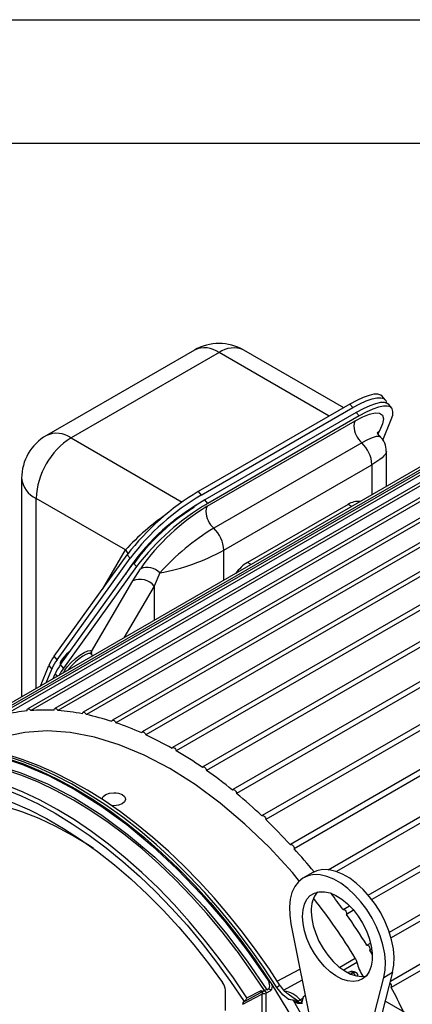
# Model space of a CAD drawing. Header units: inches. Extents: x 0 to 55, y 0 to 42.5.
# Tile 14 of 16: x 38.9 to 42.9, y 32.5 to 42.5. Entities that reach past the tile are written whole.
import ezdxf

# ---------------------------------------------------------------- set-up
doc = ezdxf.new("R2010")
doc.units = ezdxf.units.IN
doc.header["$LTSCALE"] = 5
doc.header["$MEASUREMENT"] = 0
doc.layers.add('TEXT', color=140, linetype='Continuous', lineweight=25)

msp = doc.modelspace()

# ---------------------------------------------------------------- linework, layer by layer
at = {"color": 7, "linetype": 'Continuous'}
msp.add_line((0.000486, 42.500526), (55.000486, 42.500526), dxfattribs=at)
for p, q in [((40.645937, 39.152583), (39.14687, 38.287191)), ((40.895916, 39.127829), (39.39685, 38.262437)), ((42.011223, 38.483976), (40.895916, 39.127829)), ((42.157653, 38.568508), (41.145896, 39.152583)), ((44.218128, 38.658512), (38.700574, 35.473296)), ((44.247343, 38.643493), (38.729788, 35.458276)), ((44.475683, 38.702972), (38.958128, 35.517756)), ((44.506609, 38.6852), (38.989055, 35.499984)), ((44.749309, 38.706008), (39.231755, 35.520791)), ((44.781778, 38.685384), (39.264224, 35.500168)), ((45.03601, 38.667585), (39.518455, 35.482369)), ((45.069836, 38.644042), (39.552282, 35.458826)), ((42.578888, 38.650146), (42.548713, 38.68515)), ((43.979468, 38.573114), (38.461914, 35.387898)), ((44.00682, 38.560718), (38.489266, 35.375501)), ((45.332644, 38.588126), (39.815089, 35.40291)), ((45.367627, 38.561627), (39.850073, 35.376411)), ((42.219576, 38.604256), (40.685703, 37.71877)), ((40.715879, 37.683766), (42.249752, 38.569252)), ((42.284443, 38.519863), (40.75057, 37.634377)), ((42.219576, 38.604256), (42.249752, 38.569252)), ((42.284443, 38.519863), (42.314618, 38.484859)), ((42.643754, 38.565753), (42.613579, 38.600757)), ((45.635961, 38.4685), (40.118407, 35.283284)), ((45.671887, 38.439041), (40.154333, 35.253825)), ((40.774788, 37.569452), (42.273855, 38.434844)), ((42.314618, 38.484859), (40.780745, 37.599373)), ((42.553764, 38.239462), (42.639453, 38.448546)), ((42.497615, 38.313839), (42.5215, 38.33563)), ((42.5215, 38.33563), (42.504556, 38.305048)), ((39.39685, 38.262437), (40.522176, 37.6128)), ((45.942638, 38.310019), (40.425084, 35.124803)), ((45.979283, 38.277629), (40.461729, 35.092413)), ((42.340936, 38.212623), (40.84187, 37.347231)), ((42.531989, 38.268991), (42.530308, 38.269933)), ((46.249315, 38.114418), (40.731761, 34.929202)), ((42.590263, 37.771143), (42.590263, 38.125347)), ((46.286448, 38.079158), (40.768894, 34.893942)), ((40.94475, 37.125969), (42.443816, 37.991362)), ((42.443816, 37.991362), (42.443816, 37.686601)), ((38.89685, 37.854166), (38.89685, 35.638981)), ((46.552632, 37.883841), (41.035078, 34.698625)), ((46.590016, 37.845803), (41.072461, 34.660586)), ((40.685703, 37.71877), (40.715879, 37.683766)), ((39.948063, 37.127754), (39.043297, 37.650064)), ((39.043297, 35.723523), (39.043297, 37.650064)), ((40.780745, 37.599373), (40.75057, 37.634377)), ((46.849266, 37.620815), (41.331712, 34.435598)), ((42.2034, 37.589483), (41.185166, 37.001669)), ((46.88666, 37.58012), (41.369106, 34.394904)), ((42.239492, 37.568647), (42.2034, 37.589483)), ((47.135967, 37.328219), (41.618413, 34.143003)), ((47.173132, 37.285021), (41.655578, 34.099805)), ((39.718333, 36.734689), (39.948063, 37.127754)), ((39.948063, 37.127754), (39.974933, 37.083201)), ((40.94475, 36.821209), (40.94475, 37.125969)), ((39.226465, 36.049962), (39.965992, 37.079453)), ((39.25664, 36.014958), (39.996167, 37.044449)), ((39.965992, 37.079453), (39.996167, 37.044449)), ((39.291331, 35.965569), (40.030858, 36.99506)), ((40.061033, 36.960056), (39.321506, 35.930565)), ((40.023501, 36.813094), (40.099913, 36.937678)), ((40.030858, 36.99506), (40.061033, 36.960056)), ((41.221258, 36.980834), (41.185166, 37.001669)), ((42.001033, 33.886966), (47.409664, 37.009302)), ((47.446292, 36.963738), (42.083908, 33.8681)), ((39.966105, 36.910269), (39.949326, 36.88156)), ((40.295531, 36.894997), (40.237643, 36.761238)), ((39.605263, 36.097492), (40.023501, 36.813094)), ((40.237643, 36.761238), (39.930478, 36.235682)), ((40.237643, 36.761238), (40.237643, 36.413004)), ((42.406757, 33.630464), (47.668931, 36.668252)), ((47.703147, 36.619792), (42.44424, 33.58389)), ((42.620275, 33.254398), (47.909453, 36.307775)), ((47.940883, 36.256952), (42.638248, 33.195805)), ((39.25664, 36.014958), (39.226465, 36.049962)), ((39.617427, 36.054962), (39.6, 36.075178)), ((39.086334, 35.748368), (39.171145, 35.955311)), ((39.144652, 35.782034), (39.201321, 35.920307)), ((39.171145, 35.955311), (39.201321, 35.920307)), ((39.321506, 35.930565), (39.291331, 35.965569)), ((42.630402, 32.757783), (48.128597, 35.931823)), ((39.216608, 35.823574), (39.236012, 35.870919)), ((39.236012, 35.870919), (39.256816, 35.846785)), ((39.32375, 35.885385), (39.333343, 35.907846)), ((48.156896, 35.879191), (42.639342, 32.693975)), ((41.838921, 33.85677), (41.750533, 33.805745)), ((42.151376, 33.483036), (42.217791, 33.521376)), ((42.258647, 33.47675), (42.185593, 33.434576)), ((41.623716, 33.340115), (41.882376, 32.043763)), ((42.391899, 33.122559), (42.430105, 33.144615)), ((42.442277, 33.082673), (42.423329, 33.071735)), ((42.447338, 33.032264), (42.423329, 33.071735)), ((42.118461, 32.899935), (42.273883, 32.991094)), ((42.160271, 32.872172), (42.291849, 32.949596)), ((41.484568, 32.757376), (41.715283, 32.881202)), ((42.212549, 32.848231), (42.201659, 32.842401)), ((42.228761, 32.832031), (42.250534, 32.843941)), ((42.653683, 32.847579), (42.488032, 32.208628)), ((42.565294, 32.796554), (42.653683, 32.847579)), ((41.391879, 32.763467), (41.401432, 32.768583)), ((41.737933, 32.767683), (41.546218, 32.665004)), ((41.737969, 32.767503), (41.551081, 32.667461)), ((42.306634, 31.798844), (42.565294, 32.796554)), ((40.959414, 32.459452), (40.959414, 32.665557)), ((41.136931, 32.523465), (41.327633, 32.625608)), ((41.145755, 32.549098), (41.313547, 32.639316)), ((41.177286, 32.588825), (41.323156, 32.662128)), ((41.313547, 32.639316), (41.316703, 32.641593)), ((41.316702, 32.641593), (41.331079, 32.649896)), ((41.316703, 32.641594), (41.340677, 32.654441)), ((41.323156, 32.662128), (41.331079, 32.649896)), ((41.327633, 32.625608), (41.327633, 32.43065)), ((41.331079, 32.649896), (41.354748, 32.662567)), ((41.354748, 32.662567), (41.340677, 32.654441)), ((41.354748, 32.662567), (41.355617, 32.663007)), ((41.370892, 32.625281), (41.370892, 32.430323)), ((41.377518, 32.639927), (41.41939, 32.664107)), ((41.378054, 32.669382), (41.397574, 32.680652)), ((41.148998, 32.553027), (41.145755, 32.549098)), ((41.650428, 32.560526), (41.596788, 32.576015)), ((41.596788, 32.576015), (41.669843, 32.565962)), ((41.691641, 32.56008), (41.609016, 32.617524)), ((41.669843, 32.565962), (41.691641, 32.56008)), ((41.691641, 32.56008), (41.702907, 32.563695)), ((41.70291, 32.563696), (41.715875, 32.570054)), ((41.715875, 32.570054), (41.745711, 32.585496)), ((41.769213, 32.610914), (41.761183, 32.606615)), ((42.840303, 32.402779), (42.577673, 32.554392))]:
    msp.add_line(p, q)
at = {"flags": 128}
for points in [[(42.548713, 38.68515), (42.534635, 38.696512), (42.504568, 38.705406), (42.464303, 38.704374), (42.414625, 38.693437), (42.3565, 38.672807), (42.291059, 38.642886), (42.219576, 38.604256)], [(42.249752, 38.569252), (42.321234, 38.607882), (42.386675, 38.637803), (42.4448, 38.658433), (42.494478, 38.66937), (42.534743, 38.670402), (42.56481, 38.661507), (42.584094, 38.642861), (42.592158, 38.615599)], [(42.613579, 38.600757), (42.599501, 38.612119), (42.569434, 38.621013), (42.529169, 38.619981), (42.479491, 38.609044), (42.421366, 38.588414), (42.355925, 38.558493), (42.284443, 38.519863)], [(42.273855, 38.434844), (42.351147, 38.475449), (42.419699, 38.502929), (42.476931, 38.515878), (42.52092, 38.513283), (42.549341, 38.494077), (42.559922, 38.457665), (42.550841, 38.404267), (42.5215, 38.33563)], [(42.639453, 38.448546), (42.653897, 38.493552), (42.657087, 38.530432), (42.64896, 38.558468), (42.629676, 38.577115), (42.599609, 38.586009), (42.559344, 38.584977), (42.509666, 38.57404), (42.451541, 38.55341), (42.3861, 38.523489), (42.314618, 38.484859)], [(42.273855, 38.434844), (42.264797, 38.411465), (42.261722, 38.382988)], [(42.530308, 38.269933), (42.516462, 38.277689), (42.487428, 38.276467), (42.44646, 38.264435), (42.399179, 38.24381), (42.340936, 38.212623)], [(42.532875, 38.270047), (42.519982, 38.283203), (42.504823, 38.304829), (42.496265, 38.311851)], [(42.589544, 38.125414), (42.590209, 38.123783), (42.579997, 38.097941), (42.566004, 38.080486), (42.546634, 38.061856), (42.522374, 38.042333), (42.443816, 37.991362)], [(40.774788, 37.569452), (40.765972, 37.54708), (40.762656, 37.517596)], [(39.39175, 36.105362), (39.387337, 36.101872), (39.352479, 36.071489), (39.322256, 36.040057), (39.299944, 36.010984), (39.287961, 35.987419), (39.287605, 35.971916), (39.292637, 35.967388)], [(39.298758, 36.009138), (39.320323, 36.020238), (39.338897, 36.031786)], [(39.333343, 35.907846), (39.35829, 35.943085), (39.396129, 35.984622), (39.441546, 36.025962), (39.486865, 36.06067), (39.529803, 36.087515), (39.567801, 36.104352), (39.594011, 36.107484), (39.605263, 36.097492)], [(39.6, 36.075178), (39.593759, 36.07895), (39.575109, 36.078158), (39.548068, 36.068067), (39.514925, 36.049529), (39.478484, 36.024114), (39.441827, 35.993971), (39.408055, 35.96165), (39.380026, 35.929885), (39.364946, 35.909167)], [(39.599796, 36.075602), (39.599457, 36.075884), (39.598524, 36.077844)], [(39.602344, 36.070552), (39.606462, 36.080833), (39.605263, 36.097492)], [(38.952428, 35.496709), (38.951759, 35.505276), (38.953395, 35.512329), (38.957163, 35.517125), (38.962667, 35.519157), (38.969326, 35.518212), (38.976438, 35.51439), (38.983253, 35.508093), (38.989055, 35.499984)], [(39.225587, 35.502608), (39.225663, 35.510782), (39.228014, 35.517181), (39.232393, 35.52113), (39.238338, 35.522215), (39.245222, 35.52032), (39.252321, 35.515645), (39.258886, 35.508684), (39.264224, 35.500168)], [(39.512059, 35.466954), (39.512878, 35.474645), (39.515918, 35.480319), (39.520859, 35.483381), (39.52718, 35.483506), (39.534216, 35.480681), (39.541223, 35.475206), (39.547465, 35.467655), (39.552282, 35.458826)], [(39.808703, 35.390138), (39.810257, 35.397261), (39.813953, 35.40215), (39.819402, 35.404289), (39.826031, 35.403453), (39.833139, 35.39973), (39.839979, 35.393513), (39.845829, 35.385457), (39.850073, 35.376411)], [(41.711507, 33.769442), (41.63798, 33.858986), (41.402459, 34.114572), (41.158411, 34.349565), (40.907903, 34.561975), (40.653058, 34.750002), (40.396035, 34.912053), (40.139012, 35.046754), (39.884167, 35.152965), (39.633659, 35.229785), (39.38961, 35.276564), (39.15409, 35.292905), (38.929092, 35.27867), (38.716524, 35.23398), (38.518186, 35.159212)], [(40.112271, 35.273002), (40.114542, 35.279479), (40.118853, 35.283528), (40.124751, 35.284721), (40.131614, 35.282933), (40.138718, 35.278353), (40.145315, 35.271463), (40.150709, 35.26299), (40.154333, 35.253825)], [(37.475446, 35.024376), (37.687561, 35.085299), (37.912487, 35.117191), (38.148574, 35.119819), (38.394091, 35.093162), (38.647235, 35.037417), (38.90615, 34.952993), (39.168935, 34.840508), (39.433662, 34.700789), (39.69839, 34.53486), (39.961175, 34.34394), (40.220089, 34.129428), (40.473234, 33.892899), (40.71875, 33.636088), (40.954838, 33.360879), (41.179764, 33.069293), (41.391879, 32.763467)], [(40.419436, 35.116828), (40.422399, 35.122589), (40.427279, 35.125753), (40.433561, 35.125988), (40.440582, 35.123268), (40.447604, 35.11788), (40.453886, 35.110393), (40.458766, 35.101595), (40.461729, 35.092413)], [(41.481018, 32.69491), (41.346048, 32.89918), (41.205145, 33.097924), (41.058757, 33.290512), (40.907343, 33.476338), (40.751383, 33.654816), (40.591367, 33.825381), (40.427802, 33.987496), (40.261203, 34.140649), (40.092097, 34.284357), (39.921016, 34.418167), (39.748501, 34.541655), (39.575096, 34.654433), (39.401349, 34.756144), (39.227807, 34.846467), (39.055018, 34.925118), (38.883528, 34.991848), (38.713878, 35.046447)], [(41.514917, 32.710944), (41.405191, 32.87882), (41.272529, 33.068515), (41.134755, 33.252788), (40.992252, 33.431119), (40.845415, 33.603003), (40.69465, 33.767954), (40.540371, 33.925504), (40.383002, 34.075203), (40.222975, 34.216622), (40.060726, 34.349353), (39.896698, 34.473012), (39.731338, 34.587234), (39.565096, 34.691678), (39.398429, 34.786029), (39.231794, 34.869992), (39.065655, 34.9433), (38.900491, 35.005706), (38.736778, 35.056998)], [(41.081603, 33.057699), (41.075154, 33.066339), (40.926274, 33.258456), (40.772296, 33.443329), (40.613741, 33.620334), (40.451146, 33.788869), (40.285064, 33.948363), (40.116057, 34.098275), (39.944699, 34.238098), (39.771569, 34.367357), (39.597255, 34.485614), (39.422349, 34.592468), (39.247442, 34.687557), (39.073128, 34.770558), (38.899999, 34.841191), (38.72864, 34.899214), (38.559633, 34.944433), (38.393551, 34.976693), (38.230957, 34.995886), (38.072402, 35.001945), (37.918423, 34.994851), (37.769543, 34.974628), (37.626267, 34.941343), (37.48908, 34.895111)], [(38.619794, 34.952574), (38.622439, 34.952048), (38.887255, 34.869875), (39.158754, 34.75627), (39.433662, 34.612064)], [(38.742042, 35.018072), (38.915235, 34.958622), (39.090149, 34.886693), (39.266214, 34.802518), (39.442855, 34.706374), (39.619496, 34.598573), (39.795561, 34.479467), (39.970475, 34.349445), (40.143667, 34.208931), (40.314573, 34.058384), (40.482634, 33.898295), (40.647303, 33.729185), (40.808041, 33.551608), (40.964325, 33.366143), (41.115644, 33.173394), (41.261505, 32.97399), (41.401432, 32.768583)], [(40.726832, 34.923328), (40.730455, 34.928309), (40.73585, 34.930555), (40.742447, 34.929828), (40.749551, 34.926206), (40.756414, 34.92007), (40.762311, 34.912067), (40.766623, 34.903041), (40.768894, 34.893942)], [(37.539438, 34.70204), (37.682233, 34.731527), (37.830549, 34.7478), (37.98386, 34.750801), (38.141622, 34.74052), (38.303272, 34.716993), (38.468238, 34.680303), (38.635931, 34.630582), (38.805756, 34.568006), (38.97711, 34.492797), (39.149383, 34.405223), (39.321962, 34.305595), (39.494235, 34.194267), (39.665589, 34.071635), (39.835414, 33.938135), (40.003107, 33.794242), (40.168073, 33.640466), (40.329723, 33.477356), (40.487485, 33.30549), (40.640796, 33.125479), (40.789112, 32.937964), (40.931906, 32.74361)], [(41.177286, 32.588825), (41.040649, 32.791189), (40.898068, 32.987672), (40.750019, 33.177619), (40.596995, 33.360398), (40.439506, 33.535399), (40.278077, 33.702038), (40.113246, 33.859761), (39.945564, 34.008041), (39.775588, 34.146384), (39.603885, 34.27433), (39.431028, 34.391451), (39.257593, 34.497357), (39.084158, 34.591695), (38.911301, 34.67415), (38.739598, 34.744449)], [(38.719009, 34.705596), (38.890261, 34.635622), (39.062676, 34.553461), (39.235672, 34.45939), (39.408669, 34.353723), (39.581084, 34.236819), (39.752336, 34.109069), (39.921849, 33.970904), (40.089053, 33.822789), (40.253385, 33.665223), (40.414292, 33.498735), (40.571232, 33.323885), (40.723677, 33.141264), (40.871114, 32.951484), (41.013047, 32.755185), (41.148998, 32.553027)], [(39.713605, 34.605224), (39.715694, 34.616616), (39.722841, 34.628998), (39.747583, 34.648929), (39.78556, 34.662817), (39.830352, 34.667647), (39.854178, 34.666209), (39.876994, 34.662014), (39.913081, 34.647853)], [(39.913081, 34.647853), (39.937049, 34.627775), (39.944539, 34.614734), (39.947317, 34.600124), (39.938405, 34.574581), (39.913044, 34.553408), (39.876594, 34.540246), (39.853963, 34.536801), (39.830341, 34.5361), (39.806159, 34.538377)], [(41.031092, 34.694623), (41.035336, 34.698769), (41.041186, 34.700071), (41.048026, 34.698391), (41.055134, 34.693906), (41.061762, 34.687089), (41.067212, 34.678659), (41.070908, 34.669503), (41.072461, 34.660586)], [(39.622809, 34.103374), (39.57994, 34.131613), (39.411361, 34.235012), (39.242781, 34.326251), (39.07486, 34.404972), (38.90825, 34.470869), (38.743601, 34.523686), (38.581556, 34.563216), (38.422746, 34.589305), (38.267791, 34.601851), (38.117295, 34.600807), (37.971843, 34.586174), (37.832004, 34.558012), (37.698323, 34.516429)], [(39.433662, 34.612064), (39.708571, 34.438867), (39.98007, 34.239007), (40.244886, 34.015429), (40.500017, 33.771559), (40.740519, 33.513787), (40.971149, 33.23807), (41.180606, 32.960006), (41.378054, 32.669382)], [(41.328883, 34.433216), (41.3337, 34.436483), (41.339942, 34.436828), (41.346949, 34.434213), (41.353984, 34.428914), (41.360306, 34.421491), (41.365247, 34.412725), (41.368287, 34.40354), (41.369106, 34.394904)], [(41.616941, 34.141974), (41.622279, 34.144325), (41.628844, 34.143708), (41.635943, 34.140187), (41.642827, 34.134133), (41.648772, 34.126184), (41.653151, 34.117179), (41.655502, 34.108065), (41.655578, 34.099805)], [(42.565294, 32.796554), (42.578123, 32.869769), (42.580656, 32.950227), (42.572837, 33.036213), (42.554835, 33.125897), (42.527032, 33.21737), (42.49002, 33.308683), (42.444587, 33.397894), (42.391701, 33.483102), (42.332487, 33.562493), (42.268207, 33.634378), (42.200228, 33.697225), (42.129998, 33.749697), (42.059012, 33.790676), (41.988783, 33.81929), (41.920804, 33.834929), (41.856523, 33.837261), (41.797309, 33.826237), (41.744423, 33.80209), (41.69899, 33.765335), (41.661978, 33.716754), (41.634175, 33.657382), (41.616173, 33.588483), (41.608355, 33.511524), (41.610887, 33.428143), (41.623716, 33.340115)], [(42.653683, 32.847579), (42.666512, 32.920795), (42.669044, 33.001252), (42.661226, 33.087238), (42.643223, 33.176922), (42.61542, 33.268395), (42.578408, 33.359709), (42.532976, 33.448919), (42.480089, 33.534127), (42.420876, 33.613519), (42.356595, 33.685403), (42.288616, 33.74825), (42.218386, 33.800722), (42.147401, 33.841701), (42.077171, 33.870315), (42.009192, 33.885955), (41.944911, 33.888287), (41.885698, 33.877262), (41.838921, 33.85677)], [(41.740952, 33.414005), (41.746037, 33.480067), (41.761148, 33.538357), (41.785848, 33.587199), (41.819428, 33.625185), (41.860921, 33.651225), (41.909135, 33.664569), (41.962681, 33.664834), (42.020019, 33.65201), (42.0795, 33.626468), (42.139413, 33.588942), (42.198034, 33.540512), (42.253676, 33.482571), (42.30474, 33.416786), (42.349755, 33.345049), (42.387428, 33.269424), (42.416673, 33.192087), (42.43665, 33.115262), (42.446785, 33.04116), (42.446785, 32.971913), (42.43665, 32.909512), (42.416673, 32.855752), (42.387428, 32.812182), (42.349755, 32.780052), (42.30474, 32.760289), (42.253676, 32.75346), (42.198034, 32.759763), (42.139413, 32.779015), (42.0795, 32.810663), (42.020019, 32.853796), (41.962681, 32.907174), (41.909135, 32.969261), (41.860921, 33.038271), (41.819428, 33.112218), (41.785848, 33.188976), (41.761148, 33.266335), (41.746037, 33.342071), (41.740952, 33.414005)], [(41.82934, 33.465031), (41.834426, 33.393097), (41.849536, 33.317361), (41.874236, 33.240001), (41.907816, 33.163244), (41.94931, 33.089296), (41.997523, 33.020287), (42.051069, 32.9582), (42.108407, 32.904822), (42.167888, 32.861688), (42.227801, 32.83004), (42.286422, 32.810788), (42.342065, 32.804486), (42.384743, 32.80921)], [(42.151376, 33.483036), (42.157577, 33.483489), (42.164569, 33.480979), (42.171616, 33.475771), (42.177976, 33.468413), (42.182978, 33.45968), (42.186095, 33.450493), (42.186998, 33.441821), (42.185593, 33.434576)], [(41.355617, 32.663007), (41.21843, 32.867632), (41.081603, 33.057699)], [(42.273883, 32.991094), (42.284533, 32.97067), (42.291849, 32.949596)], [(42.250534, 32.843941), (42.260179, 32.848304), (42.2681, 32.850136), (42.275004, 32.849405), (42.275171, 32.849286)], [(41.391879, 32.763467), (41.398526, 32.751876), (41.403588, 32.739742)], [(41.397574, 32.680654), (41.403489, 32.685795), (41.407572, 32.693294), (41.409938, 32.709795), (41.407731, 32.725818), (41.403588, 32.739742)], [(41.403588, 32.739742), (41.40292, 32.754271), (41.401432, 32.768583)], [(41.316529, 32.641897), (41.321016, 32.65088), (41.323156, 32.662128)], [(41.340677, 32.654441), (41.331075, 32.643363), (41.327633, 32.625608)], [(41.370892, 32.625281), (41.372614, 32.634283), (41.377518, 32.639927)], [(41.430847, 32.72347), (41.630355, 32.397235), (41.813129, 32.061337)], [(41.513847, 32.710256), (41.513821, 32.711353), (41.502302, 32.706507), (41.481018, 32.69491)], [(41.596788, 32.576015), (41.543136, 32.620077), (41.481018, 32.69491)], [(41.136931, 32.523465), (41.139137, 32.5384), (41.145755, 32.549098)], [(41.177286, 32.588825), (41.16569, 32.57026), (41.148998, 32.553027)], [(41.741443, 32.572188), (41.737735, 32.556341), (41.73057, 32.543892), (41.720684, 32.535621), (41.708379, 32.531786), (41.694543, 32.532512), (41.679659, 32.537878), (41.664766, 32.547323), (41.650428, 32.560526)], [(41.849929, 32.206382), (41.84198, 32.222274), (41.650428, 32.560526)], [(41.735559, 32.55256), (41.734851, 32.55291), (41.715875, 32.570054)], [(41.769705, 32.608451), (41.763365, 32.607688), (41.748586, 32.594461), (41.741443, 32.572188)]]:
    msp.add_lwpolyline(points, dxfattribs=at)
for centre, radius, start, end in [((40.895916, 38.719559), 0.5, 60.0026883, 119.9973117), ((40.750225, 38.931151), 0.244762, 53.4704317, 115.2191099), ((41.042341, 38.92375), 0.251174, 65.6515204, 125.658938), ((42.512008, 38.395766), 0.250612, 182.9225075, 226.9516977), ((39.39685, 37.854166), 0.5, 119.9973117, 180), ((39.80766, 37.617007), 0.765078, 122.4763979, 177.5236023), ((39.250426, 38.058357), 0.251174, 54.341062, 114.3484796), ((42.118756, 37.974768), 0.325483, 2.922322, 46.9515213), ((42.406352, 38.139976), 0.181312, 355.4110912, 50.6582363), ((39.140738, 37.87457), 0.24474, 184.782265, 246.5378749), ((41.972235, 35.54569), 2.52536, 120.6268713, 142.6022691), ((42.002411, 35.510686), 2.52536, 120.6268713, 142.6022691), ((42.037102, 35.461297), 2.52536, 120.6268713, 142.6022691), ((42.301959, 37.437866), 0.180836, 83.0165201, 123.0260449), ((41.790555, 35.707744), 2.185105, 120.9032423, 146.6104684), ((42.067277, 35.426293), 2.52536, 120.6268713, 142.6022691), ((41.927622, 35.661621), 2.22909, 121.1430628, 145.0783081), ((41.413354, 36.231871), 1.53194, 120.1869809, 130.0811113), ((41.012942, 37.530372), 0.250612, 182.922322, 226.9515213), ((41.774226, 35.455798), 2.475946, 124.596956, 137.5241295), ((42.101607, 35.269225), 2.430029, 121.2252504, 138.0074461), ((40.61969, 37.109376), 0.325483, 2.922322, 46.9515213), ((41.051402, 36.328061), 1.213019, 136.0323626, 147.1599764), ((39.924868, 38.964761), 2.102692, 280.1531705, 299.0148328), ((40.166433, 36.772925), 0.177675, 43.3975645, 111.9866884), ((41.400888, 36.647101), 0.415036, 121.3166769, 144.1168904), ((40.097088, 36.648892), 0.179937, 38.6355183, 114.1394864), ((39.615895, 35.758866), 0.486203, 143.2221686, 156.1689757), ((39.617103, 36.082452), 0.019142, 128.2111438, 193.9700454), ((39.64607, 35.723862), 0.486203, 143.2221686, 156.1689757), ((39.680761, 35.674473), 0.486203, 143.2221686, 156.1689757), ((39.778133, 35.596156), 0.565984, 143.7829291, 152.438217), ((39.107606, 33.933691), 1.570703, 95.6698028, 103.918426), ((39.127268, 33.703168), 1.802124, 86.8725519, 94.3986141), ((39.105958, 33.377961), 2.1281, 78.9989012, 85.7349921), ((39.022679, 32.968761), 2.545761, 72.0156021, 77.9928783), ((38.864613, 32.493611), 3.046583, 65.8248654, 71.1274543), ((38.6286, 31.976381), 3.615176, 60.3061108, 65.0368383), ((38.321658, 31.444684), 4.229164, 55.3395784, 59.6004485), ((37.960464, 30.927419), 4.860101, 50.8167076, 54.7002447), ((37.569877, 30.452199), 5.475273, 46.6429965, 50.229839), ((37.180611, 30.042903), 6.040149, 42.7372568, 46.0967839), ((36.851591, 29.739678), 6.487603, 39.5011039, 42.2270696), ((42.110247, 33.483051), 0.281484, 140.625219, 183.6705332), ((36.49771, 29.455664), 6.941445, 35.4640545, 37.1610045), ((37.52945, 30.145781), 5.53222, 30.9517981, 38.5600216), ((36.352452, 29.353476), 7.119053, 31.9673568, 34.9781821), ((42.386551, 33.084122), 0.038808, 341.387154, 82.0792569), ((42.752377, 33.060815), 0.473767, 193.5772056, 212.0677381), ((42.245045, 32.78472), 0.071328, 59.2663195, 117.7163236), ((42.228637, 32.816895), 0.034799, 51.0067596, 117.2824984), ((42.219566, 32.790816), 0.061493, 28.0248081, 59.7614454), ((42.258181, 32.807539), 0.044959, 8.5211046, 67.845209), ((40.816962, 32.659228), 0.142593, 2.5441109, 36.2828249), ((41.642628, 32.893698), 0.271715, 207.417085, 218.7921093), ((42.603817, 32.708629), 0.038429, 337.584173, 55.0596015), ((41.348941, 32.582789), 0.047827, 62.6784844, 116.4556009), ((41.351441, 32.62775), 0.02878, 25.0304936, 111.9628368), ((41.447522, 32.382214), 0.29545, 103.5988844, 108.1234462), ((41.389938, 32.647927), 0.033604, 28.7825907, 76.8659508), ((41.385944, 32.701349), 0.050056, 311.9269441, 26.2268354), ((41.74434, 32.852565), 0.269203, 211.4117763, 240.0988407), ((41.530921, 32.416354), 0.240482, 39.7270956, 84.0672494), ((36.339863, 29.340175), 7.136625, 25.7992184, 28.0305334), ((41.723315, 32.595761), 0.061215, 209.130219, 273.3115488), ((41.73938, 32.591281), 0.057031, 213.1674427, 270.0561702)]:
    msp.add_arc(centre, radius, start, end)
at = {"layer": 'TEXT'}
msp.add_line((1.25, 41.25), (53.75, 41.25), dxfattribs=at)

doc.saveas('drawing.dxf')
